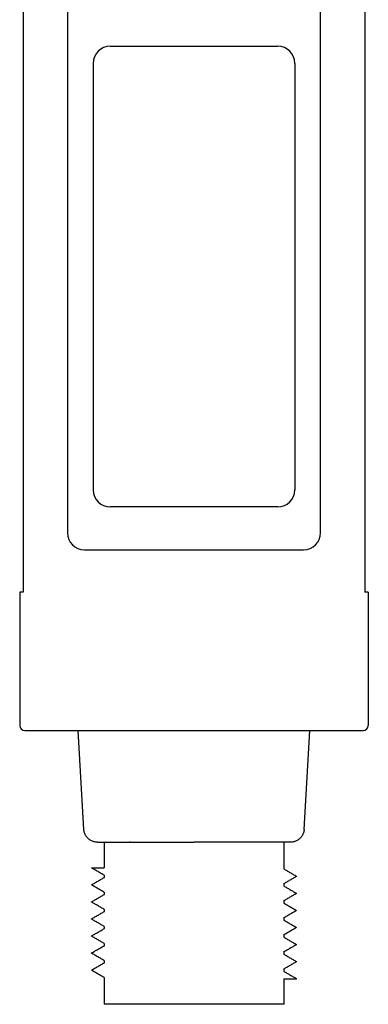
# Model space of a CAD drawing. Extents: x 6 to 288, y -366 to -210.
# Tile 1 of 4: x 6 to 27, y -331 to -274. Entities that reach past the tile are written whole.
import ezdxf

# ---------------------------------------------------------------- set-up
doc = ezdxf.new("R2010")
doc.units = 0
doc.layers.get('0').update_dxf_attribs({"linetype": 'CONTINUOUS'})

msp = doc.modelspace()

# ---------------------------------------------------------------- linework, layer by layer
at = {"color": 7, "linetype": 'CONTINUOUS'}
for p, q in [((9.142, -262.649), (9.142, -303.674)), ((23.967, -303.674), (23.967, -262.649)), ((6.555, -263.362), (6.555, -307.162)), ((26.555, -263.362), (26.555, -307.162)), ((11.655, -275.162), (21.455, -275.162)), ((10.655, -276.162), (10.655, -301.162)), ((22.455, -276.162), (22.455, -301.162)), ((21.455, -302.162), (11.655, -302.162)), ((10.142, -304.674), (22.967, -304.674)), ((6.555, -307.162), (6.355, -307.162)), ((6.355, -307.162), (6.355, -312.262)), ((26.755, -307.162), (26.555, -307.162)), ((26.755, -307.162), (26.755, -312.262)), ((6.355, -312.262), (6.355, -314.762)), ((26.755, -312.262), (26.755, -314.762)), ((6.355, -314.762), (6.355, -314.962)), ((26.755, -314.762), (26.755, -314.962)), ((6.655, -315.262), (6.855, -315.262)), ((6.855, -315.262), (26.255, -315.262)), ((10.11, -321.059), (9.769, -315.262)), ((22.999, -321.059), (23.341, -315.262)), ((26.255, -315.262), (26.455, -315.262)), ((10.906, -321.812), (11.305, -321.812)), ((11.305, -321.812), (11.305, -323.312)), ((11.305, -321.812), (12.807, -321.812)), ((12.843, -321.812), (12.807, -321.812)), ((12.843, -321.812), (16.555, -321.812)), ((21.805, -321.812), (16.555, -321.812)), ((21.805, -321.812), (21.805, -323.379)), ((22.203, -321.812), (21.805, -321.812)), ((10.555, -323.312), (11.305, -323.312)), ((11.305, -323.745), (11.305, -323.875)), ((21.805, -324.249), (21.805, -324.379)), ((11.305, -324.745), (11.305, -324.875)), ((21.805, -325.249), (21.805, -325.379)), ((11.305, -325.745), (11.305, -325.875)), ((21.805, -326.249), (21.805, -326.379)), ((11.305, -326.745), (11.305, -326.875)), ((11.305, -327.745), (11.305, -327.875)), ((21.805, -327.249), (21.805, -327.379)), ((21.805, -328.249), (21.805, -328.379)), ((11.305, -328.745), (11.305, -328.875)), ((21.805, -329.249), (21.805, -329.379)), ((11.305, -329.745), (11.305, -331.312)), ((21.805, -329.812), (22.555, -329.812)), ((21.805, -329.812), (21.805, -331.312)), ((21.805, -331.312), (11.305, -331.312))]:
    msp.add_line(p, q, dxfattribs=at)
for centre, radius, start, end in [((11.655, -276.162), 1, 90, 180), ((21.455, -276.162), 1, 0, 90), ((11.655, -301.162), 1, 180, -90), ((21.455, -301.162), 1, -90, 0), ((10.142, -303.674), 1, 180, -90), ((22.967, -303.674), 1, -90, 0), ((6.655, -314.962), 0.3, 180, -90), ((26.455, -314.962), 0.3, -90, 0)]:
    msp.add_arc(centre, radius, start, end, dxfattribs=at)
for points, knots in [([(10.906, -321.812), (10.871, -321.81), (10.801, -321.808), (10.703, -321.787), (10.607, -321.755), (10.518, -321.713), (10.432, -321.657), (10.331, -321.573), (10.226, -321.445), (10.155, -321.294), (10.121, -321.163), (10.114, -321.093), (10.11, -321.059)], [0, 0, 0, 0, 0.105386, 0.210834, 0.298713, 0.408194, 0.506675, 0.605212, 0.801041, 0.997164, 1.101368, 1.205725, 1.205725, 1.205725, 1.205725]), ([(22.999, -321.059), (22.996, -321.093), (22.989, -321.163), (22.964, -321.258), (22.927, -321.352), (22.882, -321.435), (22.823, -321.518), (22.734, -321.615), (22.598, -321.717), (22.438, -321.781), (22.305, -321.808), (22.234, -321.811), (22.203, -321.812)], [0, 0, 0, 0, 0.10412, 0.208089, 0.295647, 0.404311, 0.492122, 0.601291, 0.798519, 0.995527, 1.112916, 1.205695, 1.205695, 1.205695, 1.205695]), ([(10.561, -323.319), (10.561, -323.319), (10.56, -323.318), (10.558, -323.317), (10.557, -323.316), (10.556, -323.315), (10.556, -323.314), (10.555, -323.314), (10.555, -323.313), (10.555, -323.312), (10.555, -323.312)], [0, 0, 0, 0, 0.00174907, 0.00332802, 0.00474648, 0.00601709, 0.00715675, 0.00818803, 0.00914043, 0.01005029, 0.01005029, 0.01005029, 0.01005029]), ([(11.305, -323.749), (11.245, -323.714), (11.122, -323.643), (10.937, -323.536), (10.75, -323.428), (10.625, -323.356), (10.561, -323.319)], [0, 0, 0, 0, 0.2091037, 0.4253427, 0.6387715, 0.8590026, 0.8590026, 0.8590026, 0.8590026]), ([(21.805, -323.375), (21.865, -323.409), (21.988, -323.48), (22.172, -323.587), (22.36, -323.695), (22.485, -323.768), (22.549, -323.804)], [0, 0, 0, 0, 0.2091005, 0.4253427, 0.6386638, 0.8590026, 0.8590026, 0.8590026, 0.8590026]), ([(10.561, -324.319), (10.559, -324.318), (10.557, -324.316), (10.554, -324.312), (10.557, -324.307), (10.559, -324.305), (10.561, -324.304)], [0, 0, 0, 0, 0.00598714, 0.00994396, 0.01390078, 0.01988792, 0.01988792, 0.01988792, 0.01988792]), ([(10.561, -324.304), (10.625, -324.268), (10.75, -324.195), (10.939, -324.086), (11.125, -323.978), (11.251, -323.906), (11.312, -323.87)], [0, 0, 0, 0, 0.2203194, 0.4336598, 0.6542087, 0.8673196, 0.8673196, 0.8673196, 0.8673196]), ([(11.305, -324.749), (11.245, -324.714), (11.122, -324.643), (10.937, -324.536), (10.75, -324.428), (10.625, -324.356), (10.561, -324.319)], [0, 0, 0, 0, 0.2090874, 0.4253427, 0.6386832, 0.8590026, 0.8590026, 0.8590026, 0.8590026]), ([(22.549, -323.819), (22.485, -323.856), (22.36, -323.928), (22.171, -324.037), (21.984, -324.145), (21.859, -324.217), (21.798, -324.253)], [0, 0, 0, 0, 0.2203072, 0.4336598, 0.6541993, 0.8673196, 0.8673196, 0.8673196, 0.8673196]), ([(22.549, -323.819), (22.55, -323.818), (22.553, -323.816), (22.556, -323.812), (22.553, -323.807), (22.55, -323.805), (22.549, -323.804)], [0, 0, 0, 0, 0.00598714, 0.00994396, 0.01390078, 0.01988792, 0.01988792, 0.01988792, 0.01988792]), ([(10.561, -325.304), (10.625, -325.268), (10.75, -325.195), (10.939, -325.086), (11.125, -324.978), (11.251, -324.906), (11.312, -324.87)], [0, 0, 0, 0, 0.2203168, 0.4336598, 0.6542183, 0.8673196, 0.8673196, 0.8673196, 0.8673196]), ([(22.549, -324.819), (22.485, -324.856), (22.36, -324.928), (22.171, -325.037), (21.984, -325.145), (21.859, -325.217), (21.798, -325.253)], [0, 0, 0, 0, 0.2203194, 0.4336598, 0.6541995, 0.8673196, 0.8673196, 0.8673196, 0.8673196]), ([(21.805, -324.375), (21.865, -324.409), (21.988, -324.48), (22.172, -324.587), (22.36, -324.695), (22.485, -324.768), (22.549, -324.804)], [0, 0, 0, 0, 0.2090874, 0.4253427, 0.6386832, 0.8590026, 0.8590026, 0.8590026, 0.8590026]), ([(22.549, -324.819), (22.55, -324.818), (22.553, -324.816), (22.556, -324.812), (22.553, -324.807), (22.55, -324.805), (22.549, -324.804)], [0, 0, 0, 0, 0.00598714, 0.00994396, 0.01390078, 0.01988792, 0.01988792, 0.01988792, 0.01988792]), ([(10.561, -325.319), (10.559, -325.318), (10.557, -325.316), (10.554, -325.312), (10.557, -325.307), (10.559, -325.305), (10.561, -325.304)], [0, 0, 0, 0, 0.00598714, 0.00994396, 0.01390078, 0.01988792, 0.01988792, 0.01988792, 0.01988792]), ([(11.305, -325.749), (11.245, -325.714), (11.122, -325.643), (10.937, -325.536), (10.75, -325.428), (10.625, -325.356), (10.561, -325.319)], [0, 0, 0, 0, 0.2091035, 0.4253427, 0.638714, 0.8590026, 0.8590026, 0.8590026, 0.8590026]), ([(21.805, -325.375), (21.865, -325.409), (21.988, -325.48), (22.172, -325.587), (22.36, -325.695), (22.485, -325.768), (22.549, -325.804)], [0, 0, 0, 0, 0.2090874, 0.4253427, 0.6386854, 0.8590026, 0.8590026, 0.8590026, 0.8590026]), ([(10.561, -326.304), (10.625, -326.268), (10.75, -326.195), (10.939, -326.086), (11.125, -325.978), (11.251, -325.906), (11.312, -325.87)], [0, 0, 0, 0, 0.2203233, 0.4336598, 0.6542183, 0.8673196, 0.8673196, 0.8673196, 0.8673196]), ([(22.549, -325.819), (22.485, -325.856), (22.36, -325.928), (22.171, -326.037), (21.984, -326.145), (21.859, -326.217), (21.798, -326.253)], [0, 0, 0, 0, 0.2203194, 0.4336598, 0.6542183, 0.8673196, 0.8673196, 0.8673196, 0.8673196]), ([(22.549, -325.819), (22.55, -325.818), (22.553, -325.816), (22.556, -325.812), (22.553, -325.807), (22.55, -325.805), (22.549, -325.804)], [0, 0, 0, 0, 0.00598714, 0.00994396, 0.01390078, 0.01988792, 0.01988792, 0.01988792, 0.01988792]), ([(10.561, -326.319), (10.559, -326.318), (10.557, -326.316), (10.554, -326.312), (10.557, -326.307), (10.559, -326.305), (10.561, -326.304)], [0, 0, 0, 0, 0.00598714, 0.00994396, 0.01390078, 0.01988792, 0.01988792, 0.01988792, 0.01988792]), ([(11.305, -326.749), (11.245, -326.714), (11.122, -326.643), (10.937, -326.536), (10.75, -326.428), (10.625, -326.356), (10.561, -326.319)], [0, 0, 0, 0, 0.2090874, 0.4253427, 0.6387198, 0.8590026, 0.8590026, 0.8590026, 0.8590026]), ([(21.805, -326.375), (21.865, -326.409), (21.988, -326.48), (22.172, -326.587), (22.36, -326.695), (22.485, -326.768), (22.549, -326.804)], [0, 0, 0, 0, 0.2091013, 0.4253427, 0.6386832, 0.8590026, 0.8590026, 0.8590026, 0.8590026]), ([(10.561, -327.304), (10.625, -327.268), (10.75, -327.195), (10.939, -327.086), (11.125, -326.978), (11.251, -326.906), (11.312, -326.87)], [0, 0, 0, 0, 0.2203194, 0.4336598, 0.6542183, 0.8673196, 0.8673196, 0.8673196, 0.8673196]), ([(22.549, -326.819), (22.485, -326.856), (22.36, -326.928), (22.171, -327.037), (21.984, -327.145), (21.859, -327.217), (21.798, -327.253)], [0, 0, 0, 0, 0.2203194, 0.4336598, 0.6542061, 0.8673196, 0.8673196, 0.8673196, 0.8673196]), ([(22.549, -326.819), (22.55, -326.818), (22.553, -326.816), (22.556, -326.812), (22.553, -326.807), (22.55, -326.805), (22.549, -326.804)], [0, 0, 0, 0, 0.00598714, 0.00994396, 0.01390078, 0.01988792, 0.01988792, 0.01988792, 0.01988792]), ([(10.561, -327.319), (10.559, -327.318), (10.557, -327.316), (10.554, -327.312), (10.557, -327.307), (10.559, -327.305), (10.561, -327.304)], [0, 0, 0, 0, 0.00598714, 0.00994396, 0.01390078, 0.01988792, 0.01988792, 0.01988792, 0.01988792]), ([(11.305, -327.749), (11.245, -327.714), (11.122, -327.643), (10.937, -327.536), (10.75, -327.428), (10.625, -327.356), (10.561, -327.319)], [0, 0, 0, 0, 0.2090874, 0.4253427, 0.6386976, 0.8590026, 0.8590026, 0.8590026, 0.8590026]), ([(21.805, -327.375), (21.865, -327.409), (21.988, -327.48), (22.172, -327.587), (22.36, -327.695), (22.485, -327.768), (22.549, -327.804)], [0, 0, 0, 0, 0.2090874, 0.4253427, 0.6386871, 0.8590026, 0.8590026, 0.8590026, 0.8590026]), ([(10.561, -328.319), (10.559, -328.318), (10.557, -328.316), (10.554, -328.312), (10.557, -328.307), (10.559, -328.305), (10.561, -328.304)], [0, 0, 0, 0, 0.00598714, 0.00994396, 0.01390078, 0.01988792, 0.01988792, 0.01988792, 0.01988792]), ([(10.561, -328.304), (10.625, -328.268), (10.75, -328.195), (10.939, -328.086), (11.125, -327.978), (11.251, -327.906), (11.312, -327.87)], [0, 0, 0, 0, 0.2203194, 0.4336598, 0.6542183, 0.8673196, 0.8673196, 0.8673196, 0.8673196]), ([(11.305, -328.749), (11.245, -328.714), (11.122, -328.643), (10.937, -328.536), (10.75, -328.428), (10.625, -328.356), (10.561, -328.319)], [0, 0, 0, 0, 0.2090874, 0.4253427, 0.6386832, 0.8590026, 0.8590026, 0.8590026, 0.8590026]), ([(22.549, -327.819), (22.485, -327.856), (22.36, -327.928), (22.171, -328.037), (21.984, -328.145), (21.859, -328.217), (21.798, -328.253)], [0, 0, 0, 0, 0.2203194, 0.4336598, 0.6542081, 0.8673196, 0.8673196, 0.8673196, 0.8673196]), ([(22.549, -327.819), (22.55, -327.818), (22.553, -327.816), (22.556, -327.812), (22.553, -327.807), (22.55, -327.805), (22.549, -327.804)], [0, 0, 0, 0, 0.00598714, 0.00994396, 0.01390078, 0.01988792, 0.01988792, 0.01988792, 0.01988792]), ([(10.561, -329.304), (10.625, -329.268), (10.75, -329.195), (10.939, -329.086), (11.125, -328.978), (11.251, -328.906), (11.312, -328.87)], [0, 0, 0, 0, 0.220296, 0.4336598, 0.6542183, 0.8673196, 0.8673196, 0.8673196, 0.8673196]), ([(22.549, -328.819), (22.485, -328.856), (22.36, -328.928), (22.171, -329.037), (21.984, -329.145), (21.859, -329.217), (21.798, -329.253)], [0, 0, 0, 0, 0.2203194, 0.4336598, 0.6542183, 0.8673196, 0.8673196, 0.8673196, 0.8673196]), ([(21.805, -328.375), (21.865, -328.409), (21.988, -328.48), (22.172, -328.587), (22.36, -328.695), (22.485, -328.768), (22.549, -328.804)], [0, 0, 0, 0, 0.2090874, 0.4253427, 0.6386832, 0.8590026, 0.8590026, 0.8590026, 0.8590026]), ([(22.549, -328.819), (22.55, -328.818), (22.553, -328.816), (22.556, -328.812), (22.553, -328.807), (22.55, -328.805), (22.549, -328.804)], [0, 0, 0, 0, 0.00598714, 0.00994396, 0.01390078, 0.01988792, 0.01988792, 0.01988792, 0.01988792]), ([(10.561, -329.319), (10.559, -329.318), (10.557, -329.316), (10.554, -329.312), (10.557, -329.307), (10.559, -329.305), (10.561, -329.304)], [0, 0, 0, 0, 0.00598714, 0.00994396, 0.01390078, 0.01988792, 0.01988792, 0.01988792, 0.01988792]), ([(11.305, -329.749), (11.245, -329.714), (11.122, -329.643), (10.937, -329.536), (10.75, -329.428), (10.625, -329.356), (10.561, -329.319)], [0, 0, 0, 0, 0.2091009, 0.4253427, 0.6386832, 0.8590026, 0.8590026, 0.8590026, 0.8590026]), ([(21.805, -329.375), (21.865, -329.409), (21.988, -329.48), (22.172, -329.587), (22.36, -329.695), (22.485, -329.768), (22.549, -329.804)], [0, 0, 0, 0, 0.2090874, 0.4253427, 0.6386832, 0.8590026, 0.8590026, 0.8590026, 0.8590026]), ([(22.555, -329.812), (22.555, -329.811), (22.555, -329.811), (22.554, -329.81), (22.554, -329.809), (22.553, -329.808), (22.552, -329.807), (22.551, -329.806), (22.55, -329.805), (22.549, -329.805), (22.549, -329.804)], [0, 0, 0, 0, 0.00090986, 0.00186226, 0.00289354, 0.0040332, 0.00530381, 0.00672227, 0.00830122, 0.01005029, 0.01005029, 0.01005029, 0.01005029])]:
    msp.add_open_spline(points, degree=3, knots=knots, dxfattribs=at)

doc.saveas('drawing.dxf')
